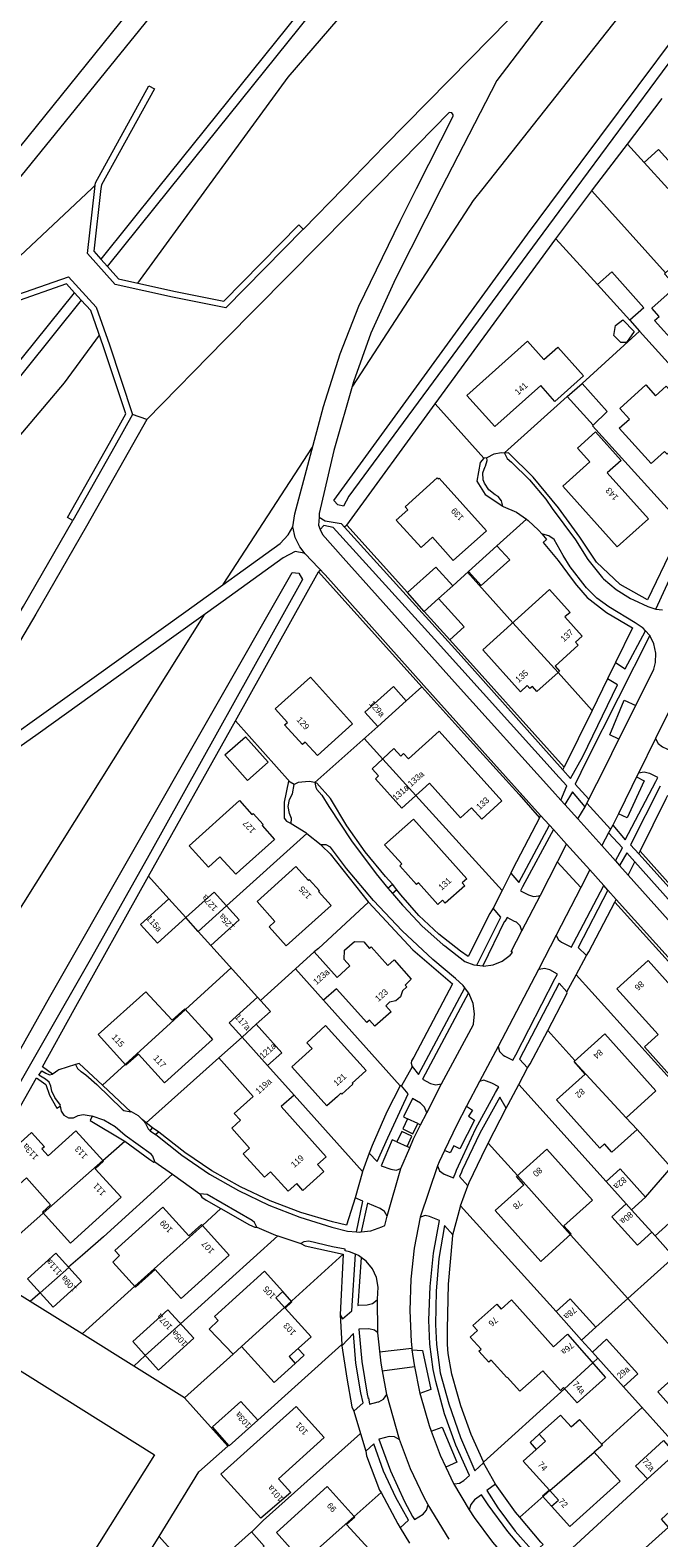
# Model space of a CAD drawing. Header units: metres. Extents: x 83575 to 86200, y 450600 to 453750.
# Tile 29 of 94: x 84619 to 84721, y 451431 to 451676. Entities that reach past the tile are written whole.
import ezdxf
from ezdxf.enums import TextEntityAlignment as Align

# ---------------------------------------------------------------- set-up
doc = ezdxf.new("R2010")
doc.units = ezdxf.units.M
for name, color, linetype, lineweight in [('gw-bs-grondwerklijn', 253, 'Continuous', 18), ('kd-bs-kadastralegrens', 253, 'Continuous', 18), ('og-bs-bebouwing', 253, 'Continuous', 18), ('og-bs-huisnummer', 253, 'Continuous', 18), ('vh-bs-randverharding', 253, 'Continuous', 18)]:
    doc.layers.add(name, color=color, linetype=linetype, lineweight=lineweight)
doc.styles.add('Styledgn001', font='dgn001.shx')

msp = doc.modelspace()

# ---------------------------------------------------------------- linework, layer by layer
at = {"layer": 'gw-bs-grondwerklijn'}
for p, q in [((84675.6, 451694.53), (84639.82, 451650)), ((84641.87, 451650), (84676.82, 451693.49)), ((84716.04, 451657.22), (84721.66, 451664.59)), ((84710.54, 451650), (84716.04, 451657.22)), ((84639.82, 451650), (84630.62, 451638.55)), ((84631.7, 451637.34), (84641.87, 451650)), ((84647.77, 451650), (84636.54, 451634.66)), ((84704.42, 451641.84), (84710.24, 451649.61)), ((84710.24, 451649.61), (84710.54, 451650)), ((84684.86, 451615.06), (84704.42, 451641.84)), ((84650.47, 451585.77), (84664.97, 451608.05)), ((84693.25, 451606.31), (84692.73, 451606.3)), ((84670.51, 451595.4), (84670.14, 451595.06)), ((84652.45, 451563.7), (84665.94, 451587.83)), ((84666.27, 451588.13), (84665.94, 451587.83)), ((84665.94, 451587.83), (84682.68, 451569.21)), ((84612.7, 451525.56), (84647.49, 451580.96)), ((84712.81, 451570.49), (84710.3, 451565.36)), ((84638.35, 451538.46), (84652.45, 451563.7)), ((84705.57, 451555.72), (84705.79, 451556.18)), ((84661.96, 451553.37), (84661.33, 451553.75)), ((84665.35, 451553.68), (84665.3, 451553.7)), ((84701.95, 451548.34), (84701.75, 451547.93)), ((84717.87, 451542.08), (84718.1, 451542.55)), ((84716.16, 451538.65), (84717.23, 451540.8)), ((84713.99, 451534.28), (84714.21, 451534.72)), ((84693.46, 451495.18), (84696.35, 451500.84)), ((84637.98, 451498.49), (84637.34, 451499.01)), ((84639.01, 451497.65), (84637.98, 451498.49)), ((84682.02, 451498.38), (84680.38, 451499.14)), ((84678.63, 451495.4), (84680.28, 451494.64)), ((84619.16, 451469.49), (84610.84, 451474.67)), ((84627.59, 451464.24), (84619.16, 451469.49)), ((84635.94, 451459.04), (84627.59, 451464.24)), ((84644.19, 451453.86), (84635.94, 451459.04)), ((84651.22, 451446.04), (84644.19, 451453.86)), ((84673.62, 451445.22), (84673.71, 451444.47)), ((84692.69, 451443.36), (84692.67, 451443.47)), ((84633.18, 451420.28), (84640.06, 451431.4))]:
    msp.add_line(p, q, dxfattribs=at)
for points in [[(84850, 451900.29), (84833.09, 451886.64), (84791.22, 451848.04), (84752.33, 451812.93), (84713.38, 451771.86), (84677.41, 451731.96), (84639.05, 451683.58), (84611.95, 451650)], [(84850, 451895.86), (84835.55, 451884.01), (84793.18, 451845.42), (84754.3, 451809.73), (84715.99, 451769.33), (84679.92, 451729.71), (84641.75, 451681.79), (84616.01, 451650)], [(84796.39, 451811.82), (84773.64, 451792.33), (84735.08, 451754.01), (84699.49, 451712.82), (84660.97, 451668.04), (84647.77, 451650)], [(84705.34, 451650), (84730.22, 451683.37), (84767.78, 451720.21), (84781.53, 451732.34), (84781.93, 451732.46), (84782.54, 451732.32), (84782.96, 451731.85), (84783.02, 451731.22), (84782.7, 451730.68), (84769.01, 451718.48), (84731.66, 451682.52), (84707.67, 451650)], [(84751.62, 451721.69), (84723.6, 451689.29), (84692.55, 451650)], [(84707.67, 451650), (84701.41, 451641.51), (84670.83, 451600.09), (84669.95, 451598.5), (84669.03, 451598.73), (84668.39, 451599.4), (84699.81, 451642.58), (84705.34, 451650)], [(84692.55, 451650), (84691.01, 451648.05), (84671.43, 451617.97)], [(84566.2, 451549.29), (84624.7, 451618.47), (84630.38, 451626.24)], [(84680.35, 451584.47), (84670.51, 451595.4), (84684.86, 451615.06)], [(84723.47, 451591.97), (84719.29, 451583.28), (84714.83, 451585.78), (84711.02, 451589.43), (84708.3, 451593.45), (84704.85, 451598.21), (84700.73, 451603.2), (84696.76, 451607.13), (84696.08, 451607.08)], [(84692.73, 451606.3), (84692.14, 451605.55), (84691.62, 451602.54), (84692.98, 451600.37), (84695.81, 451598.49)], [(84702.22, 451593.93), (84702.89, 451593.09), (84702.38, 451592.59), (84704.77, 451589.67), (84707.05, 451586.61), (84707.76, 451585.68), (84709.48, 451583.66), (84712.64, 451581.26), (84716.86, 451578.74), (84714.1, 451573.11)], [(84638.38, 451541.85), (84629.12, 451525.29), (84604.75, 451482.85), (84602.78, 451484.12), (84622.33, 451518.89), (84661.63, 451587.75), (84662.73, 451587.62), (84663.34, 451586.57), (84638.38, 451541.85)], [(84710.3, 451565.36), (84705.79, 451556.18), (84687.23, 451576.83)], [(84682.68, 451569.21), (84689.98, 451561.09), (84698.48, 451551.73), (84701.75, 451547.93)], [(84661.33, 451553.75), (84661.07, 451553.91), (84660.33, 451550.51), (84660.34, 451547.88), (84660.72, 451547.39), (84661.5, 451547)], [(84677.93, 451537.19), (84676.79, 451538.44), (84673.49, 451542.42), (84670.51, 451546.65), (84667.87, 451551.09), (84665.66, 451553.56), (84665.35, 451553.68)], [(84736.81, 451521.67), (84726.65, 451532.96), (84718.1, 451542.55), (84722.31, 451551.06), (84722.58, 451551.61)], [(84701.75, 451547.93), (84697.42, 451539.66), (84697.12, 451538.95)], [(84666.37, 451543.54), (84666.45, 451543.4), (84667.79, 451542.13), (84673.98, 451534.34), (84674.05, 451534.27)], [(84622.78, 451506.4), (84621.15, 451507.57), (84626.26, 451516.84), (84638.35, 451538.46)], [(84694.23, 451533.27), (84693.7, 451532.41), (84690.19, 451525.45), (84688.93, 451526.33), (84685.43, 451529.08), (84682.21, 451532.13), (84679.27, 451535.46), (84678.61, 451536.28)], [(84674.05, 451534.27), (84681.23, 451526.52), (84687.65, 451521.05), (84681.39, 451509.12), (84681.01, 451508.52), (84680.93, 451508.16), (84681.11, 451507.56)], [(84709.39, 451525.61), (84709.78, 451526.2), (84713.99, 451534.28), (84729.27, 451517.35)], [(84703.1, 451513.46), (84705.98, 451518.97), (84706.23, 451519.56), (84706.21, 451519.72)], [(84699.84, 451507.38), (84700.24, 451508.03), (84703.1, 451513.46)], [(84630.9, 451504.57), (84627.11, 451508.13), (84626.51, 451507.96)], [(84610.84, 451474.67), (84604.71, 451478.49), (84620.16, 451505.8), (84621.7, 451504.69), (84622.26, 451502.95), (84623.46, 451500.85), (84624.04, 451501.18)], [(84635.49, 451500.26), (84634.62, 451501.08), (84630.9, 451504.57)], [(84679.17, 451504.46), (84677.01, 451500.25), (84674.61, 451494.8), (84674.16, 451493.59)], [(84679.4, 451504.49), (84679.21, 451504.54), (84679.17, 451504.46)], [(84629.18, 451499.55), (84628.9, 451498.84), (84634.4, 451495.58), (84634.48, 451495.52)], [(84671.85, 451486.33), (84670.45, 451481.91), (84668.17, 451482.45), (84663.07, 451483.96), (84658.09, 451485.85), (84653.27, 451488.1), (84648.63, 451490.72), (84644.21, 451493.67), (84640.01, 451496.95)], [(84634.48, 451495.52), (84638.54, 451492.55), (84639.21, 451492.08), (84639.39, 451492.17)], [(84690.15, 451488.26), (84690.37, 451488.79), (84692.39, 451493.1), (84693.46, 451495.18)], [(84646.69, 451486.96), (84647.02, 451486.41), (84647.68, 451485.95), (84650.05, 451484.6)], [(84530.08, 451388.4), (84521.72, 451393.63), (84577.9, 451483.11), (84639.31, 451444.63), (84614.22, 451404.76), (84612.87, 451402.59)], [(84650.05, 451484.6), (84654.72, 451481.94), (84655.61, 451481.54), (84655.92, 451481.58)], [(84692.67, 451443.47), (84692.67, 451443.51), (84690.66, 451447.96), (84689.03, 451452.57), (84688.48, 451454.46), (84687.52, 451457.73), (84686.96, 451461.1), (84686.84, 451462.53), (84686.82, 451465), (84687.03, 451472.3), (84687.63, 451479.58), (84687.72, 451480.28), (84687.73, 451480.31)], [(84663.05, 451478.89), (84663.76, 451478.56), (84669.9, 451477.18)], [(84669.9, 451477.18), (84669.92, 451477.17), (84669.42, 451467.36)], [(84669.7, 451462.31), (84670.49, 451457.08), (84671.35, 451452.43), (84671.63, 451451.72)], [(84640.06, 451431.4), (84646.53, 451441.86), (84651.22, 451446.04)], [(84673.71, 451444.47), (84675.84, 451438.93), (84676.06, 451438.53)], [(84676.06, 451438.53), (84678.78, 451433.44), (84679.15, 451432.8)], [(84698.6, 451434.51), (84697.88, 451435.37), (84694.62, 451439.9)], [(84702.35, 451430.08), (84701.96, 451430.5), (84698.6, 451434.51)]]:
    msp.add_lwpolyline(points, dxfattribs=at)
at = {"layer": 'kd-bs-kadastralegrens'}
for p, q in [((84716.04, 451657.22), (84718.77, 451654.23)), ((84722.22, 451636.31), (84710.24, 451649.61)), ((84704.42, 451641.84), (84711.19, 451634.42)), ((84718.01, 451626.87), (84708.68, 451618.4)), ((84716.42, 451628.63), (84718.01, 451626.87)), ((84684.86, 451615.06), (84692.73, 451606.3)), ((84699.65, 451596.4), (84694.84, 451592.07)), ((84690.25, 451587.92), (84687.69, 451585.58)), ((84690.08, 451587.77), (84697.46, 451579.59)), ((84704.77, 451571.5), (84710.3, 451565.36)), ((84682.68, 451569.21), (84680.13, 451566.93)), ((84661.33, 451553.75), (84652.45, 451563.7)), ((84675.53, 451562.78), (84665.35, 451553.68)), ((84673.31, 451560.8), (84676.33, 451557.48)), ((84681.7, 451551.57), (84695.7, 451536.15)), ((84651.02, 451533.66), (84664.03, 451545.4)), ((84641.63, 451534.8), (84638.35, 451538.46)), ((84656.04, 451518.85), (84648.46, 451527.24)), ((84644.34, 451516.87), (84651.73, 451523.63)), ((84662.18, 451523.44), (84656.5, 451518.34)), ((84725.52, 451502.79), (84707.7, 451522.48)), ((84666.73, 451518.35), (84679.17, 451504.46)), ((84703.1, 451513.46), (84707.51, 451508.57)), ((84630.9, 451504.57), (84634.57, 451507.92)), ((84637.98, 451498.49), (84649.75, 451509)), ((84712.56, 451488.97), (84698.39, 451504.68)), ((84673.06, 451490.61), (84661.95, 451502.99)), ((84717.59, 451497.41), (84723.15, 451491.26)), ((84630.92, 451492.38), (84634.48, 451495.52)), ((84698.18, 451489.92), (84693.46, 451495.18)), ((84642.23, 451490.15), (84631.04, 451480.02)), ((84718.98, 451486.44), (84723.15, 451491.26)), ((84704.45, 451467.86), (84688.97, 451485)), ((84610.84, 451474.67), (84621.24, 451483.85)), ((84647.09, 451481.82), (84650.05, 451484.6)), ((84643.54, 451465.91), (84659.31, 451480.15)), ((84716.07, 451469.97), (84706.78, 451480.33)), ((84720.51, 451480.15), (84719.97, 451480.76)), ((84669.9, 451477.18), (84660.4, 451468.56)), ((84620.79, 451470.89), (84619.16, 451469.49)), ((84627.59, 451464.24), (84636.11, 451471.97)), ((84716.07, 451469.97), (84710.9, 451465.32)), ((84708.59, 451463.25), (84710.37, 451461.27)), ((84635.94, 451459.04), (84637.82, 451460.75)), ((84652.05, 451460.99), (84644.19, 451453.86)), ((84656.06, 451450.26), (84669.68, 451462.55)), ((84711.25, 451460.3), (84710.42, 451459.55)), ((84705.81, 451455.37), (84692.67, 451443.47)), ((84724.55, 451445.5), (84715.39, 451455.69)), ((84711.88, 451446.35), (84718.43, 451452.31)), ((84672.73, 451448.11), (84656.94, 451434)), ((84651.22, 451446.04), (84651.38, 451446.19)), ((84705.04, 451427.67), (84719.29, 451440.75)), ((84676.06, 451438.53), (84671.71, 451434.66)), ((84698.6, 451434.51), (84703.45, 451438.85)), ((84656.94, 451434), (84655.05, 451432.11))]:
    msp.add_line(p, q, dxfattribs=at)
for points in [[(84718.01, 451626.87), (84725.2, 451618.9), (84732.26, 451611.08)], [(84706.25, 451616.3), (84696.08, 451607.15), (84696.07, 451607.1)], [(84725.06, 451595.28), (84710.35, 451611.54), (84710.45, 451611.63)], [(84674.05, 451534.27), (84665.9, 451526.78), (84665.24, 451526.19)], [(84631.04, 451480.02), (84627.62, 451477.01), (84625.37, 451475.07)], [(84725.75, 451459.18), (84716.07, 451469.97), (84723.57, 451476.7)], [(84650.42, 451427.98), (84646.37, 451424.37), (84640.06, 451431.4)]]:
    msp.add_lwpolyline(points, dxfattribs=at)
at = {"layer": 'og-bs-bebouwing'}
for p, q in [((84629.63, 451650), (84629.69, 451650.52)), ((84630.62, 451638.55), (84631.7, 451637.34)), ((84627.44, 451631.91), (84626.35, 451633.1)), ((84635.75, 451613.37), (84632.9, 451608.21)), ((84632.9, 451608.21), (84626.07, 451596.14)), ((84683.08, 451581.43), (84685.39, 451583.51)), ((84697.46, 451579.59), (84704.77, 451571.5)), ((84676.33, 451557.48), (84681.7, 451551.57)), ((84646.42, 451529.5), (84651.02, 451533.66)), ((84634.57, 451507.92), (84644.37, 451516.84)), ((84653.54, 451512.39), (84655.81, 451514.46)), ((84653.54, 451512.39), (84657.64, 451507.78)), ((84707.37, 451508.44), (84715.83, 451499.31)), ((84621.24, 451483.85), (84630.92, 451492.38)), ((84698.18, 451489.92), (84706.78, 451480.33)), ((84715.82, 451485.35), (84716.71, 451484.37)), ((84636.11, 451471.97), (84647.09, 451481.82)), ((84620.79, 451470.89), (84625.4, 451475.03)), ((84661.61, 451469.45), (84660.13, 451471.11)), ((84653.42, 451462.23), (84660.4, 451468.56)), ((84660.4, 451468.56), (84660.5, 451468.45)), ((84661.61, 451469.45), (84660.5, 451468.45)), ((84637.82, 451460.75), (84643.54, 451465.91)), ((84663.6, 451460.8), (84662.15, 451459.46)), ((84662.59, 451461.87), (84663.6, 451460.8)), ((84705.81, 451455.37), (84710.42, 451459.55)), ((84701.73, 451447.98), (84700.24, 451446.64)), ((84700.24, 451446.64), (84701.25, 451445.53)), ((84703.45, 451438.85), (84710.62, 451445.05)), ((84703.38, 451438.92), (84702.24, 451437.96)), ((84703.45, 451438.85), (84703.38, 451438.92)), ((84702.24, 451437.96), (84703.73, 451436.31)), ((84660.73, 451424.87), (84671.71, 451434.66))]:
    msp.add_line(p, q, dxfattribs=at)
for points in [[(84629.69, 451650.52), (84629.73, 451650.9), (84638.41, 451666.66), (84639.29, 451666.18), (84630.7, 451650.59), (84630.63, 451650)], [(84722.56, 451650), (84718.77, 451654.23), (84721.05, 451656.31), (84725.23, 451651.71), (84723.33, 451650)], [(84663.42, 451643.41), (84650.89, 451630.63), (84642.25, 451632.38), (84632.96, 451634.43), (84628.45, 451639.49), (84629.63, 451650)], [(84630.63, 451650), (84629.49, 451639.82), (84630.62, 451638.55)], [(84631.7, 451637.34), (84633.49, 451635.33), (84642.46, 451633.35), (84650.55, 451631.72), (84662.71, 451644.11), (84663.42, 451643.41)], [(84735.27, 451631.53), (84730.6, 451627.32), (84732.44, 451625.27), (84727.43, 451620.79), (84720.44, 451628.59), (84721.18, 451629.25), (84719.97, 451630.59), (84723.91, 451634.13), (84722.07, 451636.17), (84722.22, 451636.31), (84726.31, 451639.99), (84727.5, 451638.66), (84728.25, 451639.33), (84735.27, 451631.53)], [(84713.49, 451636.49), (84718.71, 451630.68), (84716.42, 451628.63), (84711.19, 451634.42), (84713.49, 451636.49)], [(84602.91, 451620.08), (84611.96, 451628.7), (84615.9, 451632.38), (84625.35, 451635.69), (84629.86, 451630.74), (84632, 451624.64), (84635.75, 451613.37)], [(84626.35, 451633.1), (84625.06, 451634.53), (84616.43, 451631.5), (84612.64, 451627.97), (84603.6, 451619.35), (84602.91, 451620.08)], [(84626.07, 451596.14), (84625.2, 451596.64), (84632.03, 451608.7), (84634.66, 451613.47), (84631.06, 451624.32), (84628.98, 451630.22), (84627.44, 451631.91)], [(84717.14, 451626.8), (84715.88, 451625.05), (84714.94, 451625.05), (84713.84, 451626.19), (84714.09, 451627.77), (84715.31, 451628.7), (84717.14, 451626.8)], [(84701.96, 451618.06), (84694.5, 451611.39), (84689.98, 451616.45), (84699.8, 451625.25), (84702.49, 451622.25), (84704.72, 451624.25), (84708.88, 451619.61), (84704.26, 451615.48), (84701.96, 451618.06)], [(84708.68, 451618.4), (84712.76, 451613.83), (84710.45, 451611.63), (84706.25, 451616.3), (84708.68, 451618.4)], [(84727.45, 451612.25), (84725.25, 451610.26), (84725.65, 451609.82), (84722.47, 451606.94), (84722.07, 451607.38), (84719.86, 451605.4), (84714.7, 451611.15), (84716.38, 451612.58), (84714.81, 451614.35), (84719.03, 451618.16), (84720.61, 451616.4), (84722.32, 451617.94), (84727.45, 451612.25)], [(84719.43, 451596.46), (84714.37, 451591.92), (84705.56, 451601.75), (84709.94, 451605.69), (84707.94, 451607.91), (84710.84, 451610.52), (84714.99, 451605.91), (84712.77, 451603.91), (84719.43, 451596.46)], [(84685.49, 451603.05), (84693.17, 451594.48), (84687.78, 451589.69), (84684.42, 451593.47), (84682.55, 451591.78), (84678.54, 451596.24), (84680.4, 451597.91), (84679.97, 451598.39), (84685.18, 451603.07), (84685.32, 451602.91), (84685.49, 451603.05)], [(84694.84, 451592.07), (84696.95, 451589.76), (84692.32, 451585.62), (84690.25, 451587.92), (84694.84, 451592.07)], [(84680.35, 451584.47), (84684.95, 451588.62), (84687.69, 451585.58), (84685.39, 451583.51)], [(84703.4, 451584.96), (84706.72, 451581.27), (84705.9, 451580.53), (84708.71, 451577.41), (84707.62, 451576.43), (84708.06, 451575.94), (84704.3, 451572.55), (84705.03, 451571.73), (84704.77, 451571.5), (84701.36, 451568.44), (84700.62, 451569.24), (84700.21, 451568.9), (84699.77, 451569.39), (84698.69, 451568.4), (84692.6, 451575.19), (84703.4, 451584.96)], [(84687.23, 451576.83), (84683.08, 451581.43), (84680.35, 451584.47)], [(84685.39, 451583.51), (84689.54, 451578.9), (84687.23, 451576.83)], [(84664.6, 451570.77), (84671.43, 451563.17), (84665.73, 451558.04), (84663.75, 451560.24), (84663.3, 451559.84), (84660.43, 451563.03), (84660.87, 451563.43), (84658.89, 451565.64), (84664.6, 451570.77)], [(84680.13, 451566.93), (84675.53, 451562.78), (84673.46, 451565.08), (84678.07, 451569.22), (84680.13, 451566.93)], [(84654.1, 451561.09), (84657.78, 451556.95), (84654.4, 451554), (84650.74, 451558.17), (84654.1, 451561.09)], [(84685.48, 451561.98), (84695.65, 451550.68), (84692.39, 451547.75), (84690.74, 451549.58), (84688.95, 451547.97), (84683.93, 451553.57), (84679.42, 451549.53), (84675.15, 451554.29), (84675.67, 451554.75), (84674.61, 451555.89), (84678.15, 451559.17), (84679.25, 451557.97), (84679.72, 451558.39), (84680.53, 451557.49), (84685.48, 451561.98)], [(84653.1, 451550.75), (84655.12, 451548.51), (84655.3, 451548.66), (84656.93, 451546.84), (84656.77, 451546.7), (84658.78, 451544.44), (84653.19, 451539.44), (84652.49, 451538.8), (84649.92, 451541.61), (84648.07, 451539.93), (84644.95, 451543.39), (84653.1, 451550.75)], [(84681.32, 451547.75), (84689.97, 451538.06), (84689.23, 451537.4), (84689.66, 451536.91), (84686.47, 451534.08), (84686.04, 451534.57), (84685.29, 451533.91), (84682.12, 451537.42), (84681.81, 451537.14), (84679.11, 451540.18), (84679.41, 451540.46), (84676.65, 451543.58), (84681.32, 451547.75)], [(84665.92, 451536), (84667.95, 451533.74), (84660.66, 451527.19), (84657.9, 451530.27), (84658.86, 451531.14), (84655.95, 451534.38), (84662.25, 451540.04), (84664.27, 451537.8), (84664.43, 451537.94), (84666.06, 451536.13), (84665.92, 451536)], [(84644.38, 451531.76), (84639.78, 451527.61), (84637.06, 451530.66), (84641.63, 451534.8), (84644.38, 451531.76)], [(84651.02, 451533.66), (84653.07, 451531.38), (84648.46, 451527.24), (84646.42, 451529.5), (84644.38, 451531.76), (84648.05, 451535.07), (84648.99, 451535.91), (84651.02, 451533.66)], [(84678.17, 451524.89), (84680.96, 451521.78), (84679.98, 451520.83), (84680.24, 451520.54), (84679.54, 451519.9), (84679.22, 451518.94), (84678.48, 451518.28), (84677.46, 451518.05), (84676.82, 451517.48), (84677.68, 451516.49), (84675.07, 451514.15), (84674.2, 451515.12), (84673.75, 451514.73), (84668.83, 451520.23), (84666.73, 451518.35), (84662.18, 451523.44), (84665.24, 451526.19), (84668.92, 451522.07), (84671, 451523.92), (84670.08, 451524.96), (84670.16, 451526.49), (84671.74, 451527.9), (84673.26, 451527.81), (84674.19, 451526.78), (84674.45, 451527.01), (84677.16, 451523.98), (84678.17, 451524.89)], [(84719.39, 451524.79), (84728.17, 451515), (84723.78, 451511.06), (84725.79, 451508.83), (84722.89, 451506.22), (84718.79, 451510.8), (84721.02, 451512.8), (84714.33, 451520.23), (84719.39, 451524.79)], [(84648.07, 451512.75), (84648.74, 451512), (84640.94, 451504.98), (84636.73, 451509.64), (84634.67, 451507.81), (84630.19, 451512.79), (84637.91, 451519.75), (84638.58, 451519.02), (84642.19, 451515.15), (84644.23, 451516.99), (84648.07, 451512.75)], [(84661.95, 451502.99), (84659.84, 451501.12), (84667.17, 451492.96), (84665.76, 451491.71), (84666.78, 451490.59), (84663.39, 451487.52), (84662.38, 451488.64), (84661.01, 451487.39), (84658.15, 451490.55), (84657.14, 451489.66), (84653.7, 451493.48), (84654.71, 451494.39), (84651.84, 451497.6), (84653.26, 451498.89), (84652.24, 451499.98), (84655.33, 451502.75), (84649.75, 451509), (84653.54, 451512.39), (84651.45, 451514.69), (84656.04, 451518.85), (84658.12, 451516.54), (84655.81, 451514.46), (84659.95, 451509.85), (84657.64, 451507.78), (84661.95, 451502.99)], [(84672.98, 451506.35), (84671.36, 451504.9), (84671.51, 451504.73), (84669.7, 451503.11), (84669.55, 451503.28), (84668.98, 451502.77), (84667.25, 451501.24), (84661.59, 451507.57), (84664.42, 451510.1), (84664.87, 451510.52), (84664, 451511.48), (84667.08, 451514.25), (84673.64, 451506.95), (84672.98, 451506.35)], [(84720.66, 451503.67), (84715.83, 451499.31), (84717.59, 451497.41), (84713.52, 451493.73), (84712.31, 451495.07), (84711.57, 451494.4), (84704.53, 451502.2), (84709.2, 451506.4), (84707.37, 451508.44), (84712.34, 451512.92), (84720.66, 451503.67)], [(84629.71, 451491.04), (84633.9, 451486.42), (84625.67, 451478.98), (84621.13, 451483.97), (84622.47, 451485.17), (84618.54, 451489.54), (84614.72, 451486.09), (84611.43, 451489.74), (84619.38, 451496.91), (84621.46, 451494.61), (84621.06, 451494.25), (84622.06, 451493.14), (84626.56, 451497.2), (84631.03, 451492.25), (84629.71, 451491.04)], [(84702.96, 451494.21), (84710.36, 451485.94), (84705.73, 451481.79), (84706.92, 451480.46), (84701.96, 451476.02), (84694.58, 451484.26), (84699.21, 451488.43), (84698.01, 451489.77), (84702.96, 451494.21)], [(84718.98, 451486.44), (84716.71, 451484.37), (84719.97, 451480.76), (84717.68, 451478.67), (84713.5, 451483.26), (84715.82, 451485.35), (84712.56, 451488.97), (84714.85, 451491.03), (84718.98, 451486.44)], [(84647.09, 451481.82), (84651.43, 451477.04), (84643.64, 451469.98), (84642.96, 451470.73), (84639.41, 451474.71), (84636.23, 451471.85), (84632.54, 451475.87), (84633.66, 451476.95), (84632.9, 451477.79), (84640.68, 451484.83), (84644.89, 451480.18), (84646.93, 451482), (84647.09, 451481.82)], [(84722.81, 451482.22), (84726.94, 451477.58), (84724.63, 451475.51), (84720.51, 451480.15), (84722.81, 451482.22)], [(84625.4, 451475.03), (84627.47, 451472.73), (84622.86, 451468.58), (84618.72, 451473.2), (84623.33, 451477.34), (84625.4, 451475.03)], [(84660.5, 451468.45), (84664.71, 451463.78), (84661.15, 451460.57), (84662.15, 451459.46), (84658.72, 451456.35), (84653.42, 451462.23), (84652.05, 451460.99), (84648.19, 451465.03), (84649.65, 451466.41), (84649.04, 451467.08), (84657.16, 451474.41), (84660.13, 451471.11), (84659.01, 451470.1), (84660.4, 451468.56)], [(84645.67, 451463.56), (84639.95, 451458.39), (84635.78, 451463.01), (84641.5, 451468.17), (84645.67, 451463.56)], [(84697.23, 451469.77), (84704.06, 451462.14), (84706.32, 451464.19), (84712.49, 451457.2), (84707.88, 451453.06), (84705.65, 451455.55), (84705.15, 451455.1), (84702.29, 451458.29), (84698.57, 451454.96), (84696.54, 451457.23), (84696.47, 451457.16), (84693.91, 451460), (84693.53, 451459.66), (84691.92, 451461.45), (84692.29, 451461.79), (84690.54, 451463.74), (84691.69, 451464.78), (84690.96, 451465.6), (84694.83, 451469.08), (84695.57, 451468.27), (84697.23, 451469.77)], [(84706.75, 451469.93), (84710.9, 451465.32), (84708.59, 451463.25), (84704.45, 451467.86), (84706.75, 451469.93)], [(84712.63, 451463.39), (84717.7, 451457.76), (84715.39, 451455.69), (84711.25, 451460.3), (84710.37, 451461.27), (84712.63, 451463.39)], [(84730.59, 451463.52), (84736.23, 451457.25), (84734.46, 451455.66), (84736.1, 451453.82), (84729.98, 451448.34), (84728.34, 451450.17), (84726.55, 451448.58), (84720.94, 451454.87), (84730.59, 451463.52)], [(84656.06, 451450.26), (84651.45, 451446.12), (84648.72, 451449.16), (84653.32, 451453.29), (84656.06, 451450.26)], [(84666.85, 451447.46), (84659.42, 451440.76), (84661.43, 451438.53), (84656.58, 451434.36), (84650.1, 451441.53), (84662.3, 451452.5), (84666.85, 451447.46)], [(84703.38, 451438.92), (84699.14, 451443.62), (84701.25, 451445.53), (84702.74, 451446.87), (84701.73, 451447.98), (84705.17, 451451.09), (84706.9, 451449.16), (84708.24, 451450.37), (84711.98, 451446.23), (84710.62, 451445.05)], [(84723.79, 451444.81), (84719.29, 451440.75), (84717.35, 451442.83), (84721.87, 451446.97), (84723.79, 451444.81)], [(84710.62, 451445.05), (84714.86, 451440.36), (84706.71, 451433), (84703.73, 451436.31), (84704.84, 451437.31), (84703.45, 451438.85)], [(84730.2, 451433.92), (84733.42, 451430.33), (84731.61, 451428.6), (84732.26, 451427.88), (84730.59, 451426.4), (84731.32, 451425.57), (84727.44, 451422.11), (84726.7, 451422.92), (84725.55, 451421.92), (84722.48, 451425.37), (84721.6, 451424.57), (84717.94, 451428.66), (84722.72, 451432.91), (84721.55, 451434.23), (84728.76, 451440.82), (84732.83, 451436.26), (84730.2, 451433.92)], [(84671.71, 451434.66), (84671.81, 451434.54), (84670.47, 451433.35), (84674.67, 451428.73), (84666.46, 451421.25), (84663.72, 451424.25), (84662.39, 451423.04), (84658.66, 451427.14), (84661.34, 451429.58), (84659.12, 451432.03), (84667.34, 451439.48), (84671.71, 451434.66)], [(84657.11, 451429.82), (84652.5, 451425.68), (84650.42, 451427.98), (84655.04, 451432.13), (84657.11, 451429.82)]]:
    msp.add_lwpolyline(points, dxfattribs=at)
at = {"layer": 'vh-bs-randverharding'}
for p, q in [((84627.44, 451631.91), (84479.04, 451447.41)), ((84638.06, 451612.52), (84635.75, 451613.37)), ((84696.08, 451607.08), (84696.07, 451607.1)), ((84667, 451587.35), (84663.78, 451590.75)), ((84720.65, 451581.79), (84721.7, 451581.7)), ((84714.1, 451573.11), (84712.81, 451570.49)), ((84717.37, 451566.14), (84720.32, 451572.07)), ((84714.65, 451560.69), (84717.37, 451566.14)), ((84720.57, 451560.79), (84717.81, 451555.18)), ((84717.81, 451555.18), (84717.51, 451554.57)), ((84703.9, 451552.31), (84705.24, 451550.82)), ((84705.24, 451550.82), (84705.89, 451550.1)), ((84709.15, 451549.73), (84709.78, 451550.99)), ((84703.37, 451546.76), (84701.95, 451548.34)), ((84705.89, 451550.1), (84707.98, 451547.78)), ((84707.98, 451547.78), (84709.15, 451549.73)), ((84713.27, 451546.09), (84709.45, 451550.34)), ((84714.56, 451548.6), (84713.64, 451546.75)), ((84704.02, 451546.04), (84703.37, 451546.76)), ((84706.13, 451543.7), (84704.02, 451546.04)), ((84711.86, 451543.45), (84707.98, 451547.78)), ((84713.64, 451546.75), (84712.94, 451545.49)), ((84664.03, 451545.4), (84666.37, 451543.54)), ((84701.92, 451535.41), (84706.13, 451543.7)), ((84706.13, 451543.7), (84709.91, 451539.5)), ((84712.94, 451545.49), (84711.86, 451543.45)), ((84711.86, 451543.45), (84714.09, 451540.97)), ((84714.09, 451540.97), (84714.77, 451540.21)), ((84697.12, 451538.95), (84695.7, 451536.15)), ((84704.66, 451540.8), (84708.45, 451536.67)), ((84712.2, 451536.95), (84709.91, 451539.5)), ((84714.77, 451540.21), (84716.16, 451538.65)), ((84677.17, 451536.56), (84677.93, 451537.19)), ((84677.17, 451536.56), (84677.91, 451535.69)), ((84678.61, 451536.28), (84677.91, 451535.69)), ((84678.61, 451536.28), (84677.93, 451537.19)), ((84695.7, 451536.15), (84694.23, 451533.27)), ((84712.87, 451536.21), (84712.2, 451536.95)), ((84714.21, 451534.72), (84712.87, 451536.21)), ((84698.92, 451529.62), (84701.92, 451535.41)), ((84704.45, 451528.92), (84701.61, 451523.33)), ((84691.61, 451524.04), (84692.55, 451523.93)), ((84707.7, 451522.48), (84709.39, 451525.61)), ((84701.61, 451523.33), (84695.06, 451510.84)), ((84706.21, 451519.72), (84707.7, 451522.48)), ((84690.27, 451519.55), (84689.68, 451520.38)), ((84706.21, 451519.72), (84704.95, 451521.11)), ((84695.06, 451510.84), (84692.04, 451505.16)), ((84681.11, 451507.56), (84679.4, 451504.49)), ((84698.39, 451504.68), (84699.84, 451507.38)), ((84683.48, 451500.13), (84685.89, 451504.83)), ((84692.04, 451505.16), (84689.95, 451501.19)), ((84682.48, 451498.16), (84683.48, 451500.13)), ((84638.59, 451497.2), (84639.01, 451497.65)), ((84640.01, 451496.95), (84639.01, 451497.65)), ((84640.01, 451496.95), (84639.47, 451496.6)), ((84682.02, 451498.38), (84682.48, 451498.16)), ((84678.63, 451495.4), (84677.88, 451495.75)), ((84679.3, 451491.07), (84680.71, 451494.43)), ((84680.71, 451494.43), (84680.28, 451494.64)), ((84639.39, 451492.17), (84642.23, 451490.15)), ((84674.16, 451493.59), (84673.06, 451490.61)), ((84685.51, 451492.16), (84685.21, 451491.53)), ((84686.38, 451494), (84685.51, 451492.16)), ((84642.23, 451490.15), (84646.69, 451486.96)), ((84677.06, 451483.36), (84679.3, 451491.07)), ((84685.21, 451491.53), (84682.41, 451483.16)), ((84688.97, 451485), (84690.15, 451488.26)), ((84676.7, 451481.83), (84677.06, 451483.36)), ((84659.31, 451480.15), (84663.05, 451478.89)), ((84671.35, 451468.02), (84671.93, 451477.18)), ((84672.83, 451476.67), (84672.28, 451468.84)), ((84675.48, 451469.86), (84675.58, 451471.83)), ((84669.42, 451467.36), (84669.68, 451462.55)), ((84669.68, 451462.55), (84669.7, 451462.31)), ((84681.04, 451461.9), (84675.84, 451461.31)), ((84676.25, 451458.25), (84681.47, 451458.99)), ((84679.05, 451447.12), (84676.98, 451454.42)), ((84671.63, 451451.72), (84672.73, 451448.11)), ((84672.73, 451448.11), (84673.62, 451445.22)), ((84694.62, 451439.9), (84692.69, 451443.36)), ((84686.56, 451442.64), (84687.8, 451439.99)), ((84687.8, 451439.99), (84690.37, 451435.7)), ((84687.1, 451430.96), (84683.7, 451436.53)), ((84679.15, 451432.8), (84680.68, 451430.34))]:
    msp.add_line(p, q, dxfattribs=at)
for points in [[(84788.1, 451732.75), (84785.83, 451733.99), (84785.53, 451734.1), (84783.01, 451734.85), (84780.4, 451735.21), (84777.77, 451735.16), (84775.18, 451734.72), (84772.68, 451733.89), (84770.34, 451732.7), (84759.48, 451726.88), (84744.19, 451716.79), (84730.15, 451705.26), (84716.57, 451692.25), (84703.72, 451679.14), (84694.84, 451667.51), (84686.67, 451651.66), (84685.83, 451650)], [(84669.91, 451650), (84676.64, 451656.91), (84690.51, 451671.01), (84702.9, 451683.7), (84713.98, 451694.76), (84727.88, 451708), (84742.04, 451719.61), (84745.93, 451722.2)], [(84681.84, 451650), (84687.76, 451661.74), (84687.78, 451661.94), (84687.54, 451662.29), (84687.13, 451662.31), (84679.42, 451654.49), (84674.99, 451650)], [(84406.18, 451437.47), (84421.7, 451452.16), (84435.68, 451465.41), (84448.84, 451478), (84462.33, 451490.88), (84476.39, 451504.31), (84490.06, 451517.39), (84504.11, 451530.8), (84518.14, 451544.17), (84532.07, 451557.52), (84546, 451570.83), (84559.97, 451584.15), (84574.28, 451597.79), (84587.78, 451610.71), (84600.15, 451622.53), (84613.85, 451635.66), (84629.14, 451650)], [(84629.14, 451650), (84629.44, 451650.28), (84629.69, 451650.52)], [(84674.99, 451650), (84666.16, 451641.05), (84650.69, 451625.39), (84638.06, 451612.52)], [(84661.76, 451595.13), (84662.09, 451597.23), (84666.74, 451614.65), (84669.41, 451623.19), (84672.46, 451630.95), (84679.18, 451644.72), (84681.84, 451650)], [(84663.42, 451643.41), (84663.47, 451643.39), (84669.91, 451650)], [(84685.83, 451650), (84678.43, 451635.37), (84674.43, 451626.54), (84671.62, 451618.64), (84668.43, 451607.51), (84666.04, 451597.29), (84666, 451596.71)], [(84471.04, 451437.47), (84470.42, 451436.69), (84469.17, 451437.7), (84626.35, 451633.1)], [(84638.06, 451612.52), (84628.3, 451595.24), (84620.06, 451580.99), (84611.17, 451565.97), (84604.69, 451554.55), (84604.48, 451554.11), (84604.65, 451553.66), (84605.1, 451553.47), (84605.4, 451553.56), (84614.74, 451560.16), (84629.54, 451570.77), (84644.42, 451581.4), (84659.71, 451592.43), (84660.98, 451593.82), (84661.76, 451595.13)], [(84696.07, 451607.1), (84695.58, 451607.12), (84694.35, 451606.9), (84693.25, 451606.31)], [(84696.08, 451607.08), (84696.51, 451606.24), (84697.23, 451605.64), (84700.15, 451602.75), (84702.79, 451599.6)], [(84695.81, 451598.49), (84695.61, 451599.35), (84695.06, 451600.04), (84694.55, 451600.34), (84693.54, 451601.14), (84692.83, 451602.21), (84692.61, 451602.78), (84692.58, 451603.87), (84692.94, 451604.9), (84693, 451604.99), (84693.26, 451605.89), (84693.25, 451606.31)], [(84702.79, 451599.6), (84703.84, 451598.13), (84707.59, 451593.02), (84709.63, 451589.83), (84712, 451586.86), (84712.17, 451586.68), (84714.22, 451584.95), (84716.51, 451583.54), (84716.99, 451583.3), (84719.32, 451582.22), (84720.65, 451581.79)], [(84695.81, 451598.49), (84695.9, 451598.45), (84698.03, 451597.5), (84699.65, 451596.4)], [(84479.04, 451447.41), (84479.49, 451447.11), (84491.21, 451460.07), (84505.58, 451471.12), (84521.21, 451481.76), (84536.4, 451492.58), (84551.37, 451503.8), (84564.4, 451513.57), (84579.02, 451524.11), (84585.34, 451528.6), (84588.13, 451530.85), (84591.03, 451534.45), (84599.67, 451550.36), (84609.14, 451567.16), (84618.06, 451582.26), (84626.07, 451596.14)], [(84663.78, 451590.75), (84662.9, 451591.87), (84662.15, 451593.43), (84661.76, 451595.13)], [(84666, 451596.71), (84665.91, 451595.41), (84666.21, 451594.73)], [(84666, 451596.71), (84666.98, 451596.1), (84669.6, 451595.66), (84670.14, 451595.06)], [(84704.97, 451554.49), (84684.73, 451576.9), (84668.32, 451595.03), (84666.77, 451595.37), (84666.21, 451594.73)], [(84666.21, 451594.73), (84666.56, 451593.91), (84669.94, 451590.11)], [(84670.14, 451595.06), (84689.08, 451574.2), (84705.57, 451555.72)], [(84699.65, 451596.4), (84699.95, 451596.19), (84701.63, 451594.58), (84702.22, 451593.93)], [(84718.98, 451578.27), (84718.57, 451578.72), (84717.27, 451579.57), (84712.99, 451582.17), (84711.06, 451583.56), (84709.38, 451585.25), (84709.15, 451585.54), (84706.75, 451588.67), (84705.59, 451590.48), (84704.12, 451593.09), (84703.29, 451593.69), (84702.3, 451593.93), (84702.22, 451593.93)], [(84663.78, 451590.75), (84663.56, 451590.84), (84662.14, 451591.16), (84660.16, 451590.11), (84650.43, 451583.07), (84635.6, 451572.43), (84620.45, 451561.55), (84605.62, 451551.11), (84602.63, 451548.67), (84600.55, 451546.44), (84597.65, 451541.69), (84588.17, 451524.91), (84578.91, 451508.25), (84570.08, 451492.52), (84560.87, 451476.23), (84551.4, 451459.39)], [(84669.94, 451590.11), (84688.48, 451569.39), (84703.9, 451552.31)], [(84720.65, 451581.79), (84724.71, 451590.58), (84723.47, 451591.97)], [(84701.95, 451548.34), (84683.01, 451569.43), (84667, 451587.35)], [(84714.1, 451573.11), (84715.69, 451572.1), (84718.98, 451578.27)], [(84719.64, 451577.51), (84719.61, 451577.57), (84718.98, 451578.27)], [(84719.64, 451577.51), (84709.38, 451557.2), (84707.56, 451553.4), (84709.78, 451550.99)], [(84720.32, 451572.07), (84720.6, 451573.12), (84720.66, 451574.67), (84720.32, 451576.19), (84719.64, 451577.51)], [(84726.78, 451573.32), (84726.46, 451572.66), (84720.57, 451560.79)], [(84705.57, 451555.72), (84706.81, 451554.32), (84708.79, 451557.87), (84714.4, 451569.52), (84712.81, 451570.49)], [(84714.65, 451560.69), (84713.19, 451561.4), (84715.48, 451567.01), (84717.37, 451566.14)], [(84720.57, 451560.79), (84721, 451560), (84721.73, 451559.48), (84723.12, 451558.8), (84725.75, 451564.27), (84725.15, 451564.58)], [(84709.78, 451550.99), (84712.34, 451556.07), (84714.65, 451560.69)], [(84661.5, 451547), (84661.55, 451547.85), (84661.21, 451548.64), (84661.2, 451548.66), (84660.99, 451549.79), (84661.19, 451550.92), (84661.69, 451551.83), (84661.96, 451553.33), (84661.96, 451553.37)], [(84665.3, 451553.7), (84664.4, 451553.82), (84662.6, 451553.66), (84661.96, 451553.37)], [(84665.3, 451553.7), (84665.46, 451552.88), (84665.65, 451552.56), (84666.48, 451551.63), (84667.62, 451549.76)], [(84705.24, 451550.82), (84706.22, 451553.11), (84704.97, 451554.49)], [(84713.64, 451546.75), (84715.64, 451544.38), (84720.66, 451553.83)], [(84717.51, 451554.57), (84716.75, 451553.03), (84714.56, 451548.6)], [(84717.51, 451554.57), (84718.73, 451553.95), (84715.97, 451547.92), (84714.56, 451548.6)], [(84720.66, 451553.83), (84720.98, 451554.46), (84719.69, 451555.11), (84719.59, 451555.16), (84718.73, 451555.37), (84717.81, 451555.18)], [(84709.15, 451549.73), (84707.1, 451552.14), (84705.89, 451550.1)], [(84721.32, 451553.07), (84716.52, 451543.57), (84717.87, 451542.08)], [(84667.62, 451549.76), (84671.27, 451544.19), (84675.25, 451538.85), (84677.17, 451536.56)], [(84661.5, 451547), (84663.86, 451545.54), (84664.03, 451545.4)], [(84697.12, 451538.95), (84698.42, 451537.47), (84703.37, 451546.76)], [(84704.02, 451546.04), (84699.02, 451536.78), (84698.66, 451536.09), (84699.97, 451535.46), (84700.79, 451535.18), (84701.65, 451535.29), (84701.92, 451535.41)], [(84689.68, 451520.38), (84689.4, 451520.77), (84688.13, 451521.87), (84684.45, 451524.95), (84679.5, 451529.61), (84674.84, 451534.55), (84670.47, 451539.75), (84667.87, 451543.17), (84667.16, 451543.55), (84666.37, 451543.54)], [(84714.09, 451540.97), (84715.21, 451543.1), (84712.94, 451545.49)], [(84717.23, 451540.8), (84715.93, 451542.26), (84714.77, 451540.21)], [(84717.87, 451542.08), (84733.6, 451524.64), (84757.21, 451498.26)], [(84709.91, 451539.5), (84708.45, 451536.67), (84704.45, 451528.92)], [(84716.16, 451538.65), (84731.02, 451522.07), (84755.52, 451494.77)], [(84756.63, 451497.07), (84732.63, 451523.59), (84717.23, 451540.8)], [(84704.45, 451528.92), (84704.79, 451528.19), (84705.33, 451527.76), (84706.94, 451526.98), (84707.27, 451527.66), (84707.3, 451527.64), (84712.2, 451536.95)], [(84712.87, 451536.21), (84708.02, 451526.94), (84709.39, 451525.61)], [(84677.91, 451535.69), (84679.54, 451533.76), (84679.68, 451533.6), (84682.75, 451530.36), (84686.1, 451527.42), (84686.4, 451527.18), (84689.66, 451524.67), (84691.13, 451524.1), (84691.61, 451524.04)], [(84753.57, 451490.72), (84733.03, 451513.83), (84714.21, 451534.72)], [(84691.61, 451524.04), (84695.5, 451531.84), (84694.23, 451533.27)], [(84698.92, 451529.62), (84698.64, 451530.42), (84698.04, 451531), (84697.73, 451531.14), (84696.5, 451531.8), (84696.14, 451531.11), (84696.09, 451531.17), (84692.55, 451523.93)], [(84697.41, 451526.11), (84697.18, 451526.28), (84698.92, 451529.62)], [(84692.55, 451523.93), (84692.69, 451523.91), (84694.26, 451524.12), (84695.72, 451524.72), (84696.99, 451525.66), (84697.41, 451526.11)], [(84695.06, 451510.84), (84695.3, 451510.05), (84695.88, 451509.45), (84696.14, 451509.32), (84697.45, 451508.63), (84697.92, 451509.51), (84697.93, 451509.49), (84704.28, 451521.84), (84704.68, 451522.6), (84703.42, 451523.28), (84702.57, 451523.52), (84701.7, 451523.37), (84701.61, 451523.33)], [(84681.11, 451507.56), (84681.13, 451507.6), (84682.15, 451506.33), (84689.68, 451520.38)], [(84690.27, 451519.55), (84682.81, 451505.55), (84684.11, 451504.88), (84684.96, 451504.64), (84685.82, 451504.8), (84685.89, 451504.83)], [(84691.08, 451514.5), (84691.24, 451516.17), (84691, 451517.84), (84690.38, 451519.4), (84690.27, 451519.55)], [(84704.95, 451521.11), (84698.54, 451508.82), (84699.84, 451507.38)], [(84685.89, 451504.83), (84691.07, 451514.45), (84691.08, 451514.5)], [(84624.04, 451501.18), (84624.04, 451501.22), (84624.06, 451501.37), (84623.17, 451502.61), (84622.66, 451503.61), (84622.52, 451504.41), (84622.23, 451505.1), (84621.65, 451505.54), (84620.54, 451506.19), (84621.02, 451506.93), (84621.68, 451506.53), (84622.27, 451506.29), (84622.78, 451506.4)], [(84626.51, 451507.96), (84623.79, 451507.06), (84623.63, 451506.99), (84622.9, 451506.43), (84622.78, 451506.4)], [(84626.51, 451507.96), (84626.8, 451507.27), (84627.39, 451506.83), (84627.4, 451506.82), (84628.18, 451506.27), (84629.97, 451504.71)], [(84629.97, 451504.71), (84634.05, 451500.68), (84634.35, 451500.46), (84635.49, 451500.26)], [(84677.16, 451496.05), (84679.41, 451500.99), (84680.49, 451503.2), (84679.4, 451504.49)], [(84688.33, 451490.82), (84688.61, 451491.49), (84691.45, 451497.54), (84694.64, 451503.41), (84695.16, 451504.32), (84694.02, 451504.92), (84692.74, 451505.39), (84692.04, 451505.16)], [(84696.35, 451500.84), (84696.66, 451501.45), (84698.39, 451504.68)], [(84683.48, 451500.13), (84683.11, 451501.04), (84682.47, 451501.69), (84681.15, 451502.41), (84679.73, 451499.44), (84680.38, 451499.14)], [(84696.35, 451500.84), (84695.31, 451502.64), (84692.1, 451496.8), (84689.24, 451490.78), (84689.1, 451490.46)], [(84624.04, 451501.18), (84624.15, 451500.39), (84624.62, 451499.7), (84625.36, 451499.3), (84626.2, 451499.28), (84626.96, 451499.65), (84627.74, 451499.84), (84629.06, 451499.6), (84629.18, 451499.55)], [(84639.39, 451492.17), (84639.03, 451493.07), (84638.77, 451493.39), (84634.54, 451496.44), (84632.92, 451497.83), (84631.07, 451498.9), (84629.18, 451499.55)], [(84637.34, 451499.01), (84636.74, 451499.64), (84635.61, 451500.24), (84635.49, 451500.26)], [(84689.95, 451501.19), (84688.35, 451498.16), (84686.38, 451494)], [(84689.95, 451501.19), (84690.9, 451500.56), (84690.24, 451499.56), (84691.22, 451498.91), (84688.85, 451494.26), (84687.87, 451494.73), (84687.28, 451493.6), (84686.38, 451494)], [(84637.34, 451499.01), (84637.62, 451498.72), (84637.84, 451498.39), (84638.3, 451497.5), (84638.59, 451497.2)], [(84638.59, 451497.2), (84638.61, 451497.18), (84639.47, 451496.6)], [(84680.28, 451494.64), (84681.07, 451496.32), (84679.42, 451497.09), (84678.63, 451495.4)], [(84680.38, 451499.14), (84679.6, 451497.53), (84681.23, 451496.71), (84682.02, 451498.38)], [(84680.71, 451494.43), (84681.32, 451495.88), (84682.48, 451498.16)], [(84639.47, 451496.6), (84639.52, 451496.57), (84643.77, 451493.22), (84648.25, 451490.18), (84652.95, 451487.49), (84657.84, 451485.15), (84662.88, 451483.17), (84668.06, 451481.58), (84670.62, 451480.94), (84672.06, 451480.8)], [(84674.16, 451493.59), (84675.41, 451492.22), (84677.16, 451496.05)], [(84677.88, 451495.75), (84676.11, 451491.49), (84677.67, 451490.96), (84678.53, 451490.83), (84679.3, 451491.07)], [(84673.06, 451490.61), (84673.03, 451490.53), (84671.85, 451486.33)], [(84685.21, 451491.53), (84685.57, 451490.69), (84686.29, 451490.18), (84687.8, 451489.54), (84688.17, 451490.48), (84688.33, 451490.82)], [(84689.1, 451490.46), (84688.8, 451489.77), (84690.15, 451488.26)], [(84655.92, 451481.58), (84655.56, 451482.3), (84655.17, 451482.63), (84647.87, 451486.85), (84646.69, 451486.96)], [(84672.06, 451480.8), (84673.12, 451485.78), (84671.85, 451486.33)], [(84677.06, 451483.36), (84676.6, 451484.11), (84675.92, 451484.57), (84673.89, 451485.45), (84672.85, 451480.8)], [(84687.73, 451480.31), (84688.95, 451484.94), (84688.97, 451485)], [(84682.41, 451483.16), (84681.46, 451478.17), (84680.9, 451473.13), (84680.74, 451468.05), (84680.97, 451462.98), (84681.01, 451462.57), (84681.04, 451461.9), (84681.08, 451461.66)], [(84687.8, 451439.99), (84687.98, 451439.95), (84688.81, 451440.03), (84689.5, 451440.48), (84690.39, 451441.28), (84688.2, 451446.22), (84686.38, 451451.31), (84684.94, 451456.52), (84684.51, 451458.46), (84683.96, 451462.61), (84683.84, 451466.49), (84684.01, 451471.92), (84684.58, 451477.32), (84685.55, 451482.66), (84683.94, 451483.27), (84683.2, 451483.43), (84682.47, 451483.2), (84682.41, 451483.16)], [(84655.92, 451481.58), (84658.95, 451480.28), (84659.31, 451480.15)], [(84672.06, 451480.8), (84672.52, 451480.76), (84672.85, 451480.8)], [(84672.85, 451480.8), (84674.41, 451480.98), (84676.21, 451481.59), (84676.7, 451481.83)], [(84687.73, 451480.31), (84686.34, 451481.84), (84685.45, 451476.49), (84684.98, 451471.16), (84684.9, 451465.8), (84685.05, 451462.52), (84685.64, 451457.96), (84687.04, 451452.9), (84688.96, 451447.43), (84691.26, 451442.07), (84692.69, 451443.36)], [(84671.93, 451477.18), (84670.95, 451477.57), (84670.24, 451477.72), (84670.23, 451478), (84668.19, 451478.36), (84664.35, 451479.28), (84663.54, 451479.18), (84663.05, 451478.89)], [(84672.83, 451476.67), (84672.41, 451476.98), (84671.93, 451477.18)], [(84675.58, 451471.83), (84675.31, 451473.38), (84674.66, 451474.82), (84673.67, 451476.04), (84672.83, 451476.67)], [(84669.42, 451467.36), (84669.83, 451466.68), (84671.35, 451468.02)], [(84672.28, 451468.84), (84672.38, 451468.93), (84673.81, 451468.99), (84674.7, 451469.21), (84675.42, 451469.78), (84675.48, 451469.86)], [(84675.57, 451464.44), (84675.55, 451464.65), (84675.48, 451469.86)], [(84675.57, 451464.44), (84674.98, 451464.86), (84674.06, 451465.08), (84672.46, 451465.02), (84672.94, 451459.76), (84673.82, 451454.47), (84673.96, 451453.79), (84674.03, 451453.86), (84674.21, 451452.88), (84675.62, 451453.23), (84675.69, 451453.25), (84676.46, 451453.69), (84676.98, 451454.42)], [(84671.63, 451451.72), (84673.16, 451453.08), (84672.8, 451454.7), (84671.98, 451459.48), (84671.57, 451464.31), (84669.7, 451462.31)], [(84676.98, 451454.42), (84676.29, 451458.26), (84676.07, 451459.51), (84675.57, 451464.44)], [(84681.08, 451461.66), (84681.42, 451459.26), (84682.37, 451454.61)], [(84681.08, 451461.66), (84682.79, 451461.57), (84684.15, 451455.21), (84682.37, 451454.61)], [(84682.37, 451454.61), (84682.44, 451454.27), (84683.85, 451449.38), (84684.18, 451448.5)], [(84684.18, 451448.5), (84686, 451449.14), (84688.38, 451443.43), (84686.56, 451442.64)], [(84684.18, 451448.5), (84685.64, 451444.6), (84686.56, 451442.64)], [(84679.15, 451432.8), (84680.51, 451434.04), (84678.44, 451437.72), (84676.48, 451441.98), (84674.89, 451446.4), (84673.62, 451445.22)], [(84679.05, 451447.12), (84679.01, 451447.15), (84678.24, 451447.57), (84677.36, 451447.6), (84675.75, 451447.2), (84675.72, 451447.16), (84677.62, 451442.05), (84679.89, 451437.09), (84681.18, 451434.64), (84681.5, 451434.13), (84682.89, 451435.02), (84683.46, 451435.68), (84683.7, 451436.53)], [(84683.7, 451436.53), (84683.02, 451437.81), (84680.85, 451442.38), (84679.05, 451447.12)], [(84697.43, 451426.72), (84698.12, 451426.78), (84699.16, 451427.2), (84700.12, 451428.07), (84696.62, 451432.19), (84693.43, 451436.55), (84692.35, 451438.18), (84691.22, 451437.32), (84690.62, 451436.6), (84690.37, 451435.7)], [(84694.62, 451439.9), (84693.21, 451438.83), (84695.01, 451436.02), (84697.81, 451432.27), (84700.91, 451428.78), (84702.35, 451430.08)], [(84690.37, 451435.7), (84691.19, 451434.46), (84694.15, 451430.47), (84697.43, 451426.72)]]:
    msp.add_lwpolyline(points, dxfattribs=at)

# ---------------------------------------------------------------- texts
at = {"layer": 'og-bs-huisnummer', "style": 'Styledgn001'}
for s, rotation, p in [('141', 41.9571, (84699.12, 451617.18)), ('143', 131.9571, (84713.89, 451600.79)), ('139', 131.9548, (84688.82, 451597.49)), ('137', 42.03, (84706.55, 451577.16)), ('135', 42.03, (84699.22, 451570.55)), ('129a', 311.9487, (84675.04, 451565.29)), ('129', 311.9536, (84663.04, 451562.95)), ('131a', 41.9511, (84679.57, 451551.67)), ('133a', 41.9511, (84682.05, 451553.9)), ('133', 41.9669, (84692.88, 451549.92)), ('127', 131.9577, (84655.04, 451546.8)), ('125', 131.9581, (84664.11, 451536.15)), ('131', 41.9568, (84686.74, 451536.87)), ('127a', 131.9597, (84648.63, 451534.46)), ('115a', 311.9666, (84638.89, 451530.49)), ('125a', 131.9597, (84651.4, 451531.38)), ('123a', 41.9561, (84666.71, 451521.8)), ('86', 221.9541, (84717.63, 451521.07)), ('123', 41.9557, (84676.47, 451518.81)), ('117a', 311.9666, (84653.28, 451514.49)), ('115', 311.9635, (84633.04, 451511.49)), ('117', 311.9502, (84639.78, 451508.11)), ('121a', 41.9487, (84658.02, 451509.8)), ('84', 221.955, (84710.94, 451509.99)), ('119a', 41.9529, (84657.32, 451504.06)), ('121', 41.9577, (84669.7, 451505.11)), ('82', 221.952, (84708.01, 451503.66)), ('113a', 131.9666, (84619.56, 451494.12)), ('113', 131.9573, (84627.79, 451493.99)), ('119', 41.9515, (84662.82, 451491.88)), ('80', 221.9592, (84701.13, 451490.88)), ('82a', 221.9487, (84714.51, 451489.05)), ('111', 131.9579, (84630.74, 451488.02)), ('78', 221.9597, (84697.91, 451485.57)), ('109', 131.9583, (84641.59, 451482.01)), ('80a', 221.9927, (84715.57, 451483.44)), ('107', 131.9474, (84648.35, 451478.61)), ('111a', 131.9536, (84623.39, 451475.4)), ('109a', 131.9536, (84625.79, 451472.73)), ('105', 131.9557, (84658.3, 451471.29)), ('107a', 131.9519, (84641.31, 451466.54)), ('78a', 221.9405, (84706.43, 451467.97)), ('103', 131.9573, (84661.61, 451465.36)), ('76', 221.9496, (84693.94, 451466.59)), ('105a', 131.9519, (84643.72, 451463.87)), ('76a', 221.9671, (84706, 451462.24)), ('29a', 41.9487, (84715.68, 451457.63)), ('74a', 311.968, (84707.8, 451455.23)), ('103a', 131.9487, (84654.06, 451450.62)), ('101', 131.954, (84663.56, 451449.22)), ('74', 311.9492, (84701.91, 451442.45)), ('72a', 311.9487, (84719.07, 451442.7)), ('101a', 131.9569, (84659.31, 451438.71)), ('99', 131.9592, (84668.44, 451436.45)), ('72', 311.9478, (84705.23, 451436.5))]:
    msp.add_text(s, height=1, rotation=rotation, dxfattribs=at).set_placement(p, align=Align.CENTER)

doc.saveas('drawing.dxf')
